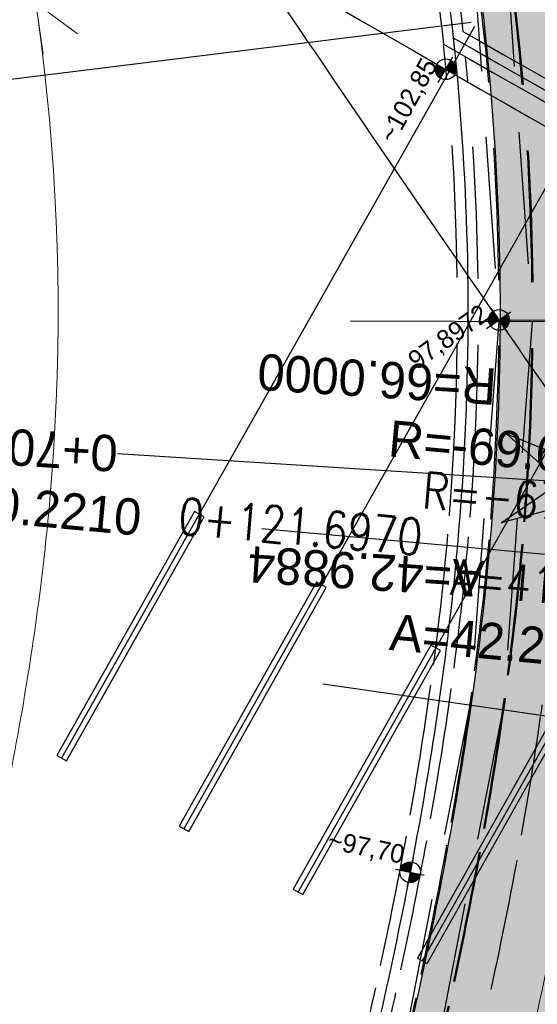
# Model space of a CAD drawing. Header units: metres. Extents: x 3458045 to 3462392, y 5482308 to 5484762.
# Tile 68 of 256: x 3459772 to 3459784, y 5483500 to 5483524. Entities that reach past the tile are written whole.
import ezdxf
from ezdxf.enums import TextEntityAlignment as Align

# ---------------------------------------------------------------- set-up
doc = ezdxf.new("R2010")
doc.units = ezdxf.units.M
for name, pattern in [('AUSGEZOGEN', [2, 1, 1]), ('STRICHPUNKT2', [12.7, 6.35, -3.175, 0, -3.175]), ('VERDECKT2', [4.7625, 3.175, -1.5875])]:
    doc.linetypes.add(name, pattern=pattern)
doc.layers.get('0').update_dxf_attribs({"linetype": 'CONTINUOUS'})
for name, color, linetype in [('SP_ACHSE_8559', 7, 'CONTINUOUS'), ('SP_ACHSE_8901', 7, 'CONTINUOUS'), ('SP_AXIS', 7, 'CONTINUOUS'), ('SP_BAUGRUBE-ANKER', 211, 'AUSGEZOGEN'), ('SP_BAUGRUBE-TEXT', 210, 'AUSGEZOGEN'), ('SP_BAUGRUBE-VERBAU', 210, 'AUSGEZOGEN'), ('SP_Blockfugen', 2, 'STRICHPUNKT2'), ('SP_SOLID_Tunnelsohle_L7+8', 254, 'CONTINUOUS'), ('SP_StadtbahnFluchtweg', 1, 'CONTINUOUS'), ('SP_TrogTunnel-Bautoleranz', 160, 'VERDECKT2'), ('SP_Tunnelwand-POLYGONAL', 80, 'VERDECKT2'), ('SP_Tunnelwand_L7+8', 2, 'VERDECKT2'), ('SP_Vb_Planung', 10, 'CONTINUOUS'), ('SP_Verbau', 212, 'CONTINUOUS'), ('SP_VERM', 1, 'CONTINUOUS'), ('SP_VERM-VA-B44', 150, 'CONTINUOUS'), ('T__AXIS', 3, 'CONTINUOUS')]:
    doc.layers.add(name, color=color, linetype=linetype)
doc.layers.add('SP_HILF', color=6, linetype='CONTINUOUS', plot=False)
doc.styles.add('K_ISOCP', font='k_isocp.shx')
doc.styles.add('SIMPLEX8', font='simplexd.shx', dxfattribs={"width": 0.8})
doc.linetypes.add('EISENBAHN', pattern='A,0.15,[130,ltypeshp.shx,S=0.25,R=0,X=0,Y=0],0.15', length=0.3)
doc.linetypes.add('ZICKZACK', pattern='A,0.00254,-5.08,[131,ltypeshp.shx,S=5.08,R=0,X=-5.08,Y=0],-10.16,[131,ltypeshp.shx,S=5.08,R=180,X=5.08,Y=0],-5.08', length=20.32254)

# ---------------------------------------------------------------- blocks, each defined once
blk = doc.blocks.new('kmr_li')
at = {"color": 1, "linetype": 'Continuous'}
blk.add_line((0, 0), (0, 3.5714), dxfattribs=at)
at = {"color": 1}
for p, q in [((0, 0), (-0.3062, 0.9075)), ((-0.3062, 0.9075), (0, 0.5188)), ((0, 0), (0.3062, 0.9075)), ((0.3062, 0.9075), (0, 0.5188))]:
    blk.add_line(p, q, dxfattribs=at)
at = {"color": 1, "linetype": 'Continuous', "style": 'K_ISOCP'}
blk.add_attdef('STATION', text='', height=1, rotation=270.00006, dxfattribs=at).set_placement((0, 4.404), align=Align.MIDDLE_RIGHT)
blk.add_attdef('PARAUL', text='', height=1, rotation=270.00006, dxfattribs=at).set_placement((-0.5, 1), align=Align.TOP_RIGHT)
blk.add_attdef('PARAOL', text='', height=1, rotation=270.00006, dxfattribs=at).set_placement((0.5, 1), align=Align.BOTTOM_RIGHT)
blk = doc.blocks.new('kmr_re')
at = {"color": 1}
for p, q in [((0, 0), (-0.306221, -0.907473)), ((0, 0), (0.306221, -0.907473)), ((-0.306221, -0.907473), (0, -0.51875)), ((0.306221, -0.907473), (0, -0.51875))]:
    blk.add_line(p, q, dxfattribs=at)
at = {"color": 1, "linetype": 'Continuous'}
blk.add_line((0, 0), (0, -3.57143), dxfattribs=at)
at = {"color": 1, "linetype": 'Continuous', "style": 'K_ISOCP'}
blk.add_attdef('PARAUL', text='', height=1, rotation=270.0000584, dxfattribs=at).set_placement((-0.5, -1), align=Align.TOP_LEFT)
blk.add_attdef('PARAOL', text='', height=1, rotation=270.0000584, dxfattribs=at).set_placement((0.5, -1), align=Align.BOTTOM_LEFT)
blk.add_attdef('STATION', text='', height=1, rotation=270.0000584, dxfattribs=at).set_placement((0, -3.57143), align=Align.MIDDLE_LEFT)
blk = doc.blocks.new('SOFI-HK', base_point=(0, 0.000969))
at = {"color": 0, "linetype": 'Continuous'}
for p, q in [((0, 0.139982), (0, -0.138069)), ((-0.145258, 0.000969), (0.139135, 0.000969))]:
    blk.add_line(p, q, dxfattribs=at)
at = {"color": 0, "linetype": 'Continuous', "const_width": 0.1}
for points in [[(0, 0.050969, 0.414214), (-0.05, 0.000969)], [(0.05, 0.000969, -0.414214), (0, -0.049031)]]:
    blk.add_lwpolyline(points, format="xyb", dxfattribs=at)
at = {"color": 0, "linetype": 'Continuous'}
blk.add_circle((0, 0.000969), 0.1, dxfattribs=at)
blk = doc.blocks.new('SOF_BEMSTR2')
at = {"color": 0, "linetype": 'ByBlock', "lineweight": -2}
for p, q in [((0, -20), (0, 8.5)), ((3.535, 3.535), (-3.535, -3.535)), ((-5, 0), (5, 0))]:
    blk.add_line(p, q, dxfattribs=at)
blk = doc.blocks.new('A$C288940E1')
at = {"layer": 'SP_Verbau'}
blk.add_line((0, 0), (-10.404, -4.692), dxfattribs=at)
blk.add_lwpolyline([(-10.435, -4.623), (-10.373, -4.76), (-6.905, -3.196), (-6.967, -3.059)], close=True, dxfattribs=at)

msp = doc.modelspace()

# ---------------------------------------------------------------- hatches: boundary and pattern name
at = {"layer": 'SP_SOLID_Tunnelsohle_L7+8'}
h = msp.add_hatch(color=256, dxfattribs=at)
h.dxf.hatch_style = 1
edge = h.paths.add_edge_path()
edge.add_arc((3458857.4544, 5483747.0655), 967.062, 344.1575234, 344.3872259)
edge.add_arc((3459473.9441, 5483574.7903), 326.954, 344.387226, 345.076333)
edge.add_arc((3459597.6475, 5483541.8207), 198.9324, 345.076333, 346.224846)
edge.add_arc((3459650.9358, 5483528.7563), 144.066, 346.224846, 347.832764)
edge.add_arc((3459680.7324, 5483522.3319), 113.5846, 347.832764, 349.90022)
edge.add_arc((3459699.8308, 5483518.93), 94.1856, 349.90022, 352.417547)
edge.add_arc((3459713.0579, 5483517.1693), 80.8418, 352.417547, 355.414439)
edge.add_arc((3459719.6894, 5483516.5932), 74.1855, 355.448462, 356.346692)
edge.add_arc((3459720.9584, 5483516.5061), 72.9136, 356.351432, 375.12014)
edge.add_arc((3459716.6802, 5483515.3015), 77.3579, 15.154925, 18.396868)
edge.add_arc((3459706.2115, 5483511.8197), 88.3904, 18.396868, 21.208821)
edge.add_arc((3459692.0649, 5483506.3301), 103.5648, 21.208821, 23.581379)
edge.add_arc((3459671.7932, 5483497.4815), 125.6835, 23.581379, 25.512141)
edge.add_arc((3459639.9853, 5483482.3016), 160.928, 25.512141, 27.001116)
edge.add_arc((3459718.8773, 5483524.65), 71.4345, 25.465137, 28.775179)
edge.add_arc((3459376.7002, 5483342.4929), 459.0716, 28.144677, 28.653199)
edge.add_arc((3459249.8469, 5483273.6151), 603.4176, 28.6167245, 28.7545471)
edge.add_line((3459778.8562, 5483563.8942), (3459778.5506, 5483564.8679))
edge.add_arc((3459246.486, 5483271.2535), 607.7024, 28.8916589, 28.9859415)
edge.add_line((3459778.0667, 5483565.7431), (3459768.6807, 5483560.5519))
edge.add_arc((3460160.896, 5483776.6646), 447.8142, 208.854995, 208.982431)
edge.add_line((3459769.1624, 5483559.6801), (3459769.8148, 5483558.9069))
edge.add_arc((3459249.8406, 5483273.6102), 593.0999, 28.6168449, 28.7524621, ccw=False)
edge.add_arc((3459440.8442, 5483377.5455), 375.6491, 28.04865, 28.653818, ccw=False)
edge.add_arc((3459582.0854, 5483452.7987), 215.6113, 27.001109, 28.04865, ccw=False)
edge.add_arc((3459639.9853, 5483482.3016), 150.628, 25.512141, 27.001109, ccw=False)
edge.add_arc((3459671.7932, 5483497.4815), 115.3835, 23.581379, 25.512141, ccw=False)
edge.add_arc((3459692.0649, 5483506.3301), 93.2648, 21.20882, 23.581379, ccw=False)
edge.add_arc((3459706.2115, 5483511.8197), 78.0904, 18.3967, 21.20882, ccw=False)
edge.add_arc((3459716.6813, 5483515.3019), 67.0567, 15.1549, 18.3967, ccw=False)
edge.add_arc((3459720.9787, 5483516.5082), 62.5934, -3.878778, 15.117461, ccw=False)
edge.add_arc((3459719.7195, 5483516.591), 63.8553, 355.448275, 356.123471, ccw=False)
edge.add_arc((3459713.1809, 5483517.1562), 70.4182, 352.431338, 355.41208, ccw=False)
edge.add_arc((3459699.8288, 5483518.9303), 83.8876, 349.900073, 352.431338, ccw=False)
edge.add_arc((3459680.7324, 5483522.3319), 103.2847, 347.832763, 349.900073, ccw=False)
edge.add_arc((3459650.9358, 5483528.7563), 133.766, 346.224846, 347.832763, ccw=False)
edge.add_arc((3459597.6475, 5483541.8207), 188.6324, 345.076333, 346.224846, ccw=False)
edge.add_arc((3459473.9441, 5483574.7903), 316.654, 344.387226, 345.076333, ccw=False)
edge.add_arc((3458857.4544, 5483747.0655), 956.762, 344.1575234, 344.3872258, ccw=False)
edge.add_line((3459777.8746, 5483485.8757), (3459768.1652, 5483451.5731))
edge.add_arc((3460235.8213, 5483318.7283), 486.1584, 164.142005, 164.465842)
edge.add_arc((3459925.9207, 5483404.8704), 164.5082, 164.465842, 165.436874)
edge.add_arc((3459863.548, 5483421.0744), 100.065, 165.436874, 167.055656)
edge.add_arc((3459836.6312, 5483427.2611), 72.4464, 167.055656, 169.321948)
edge.add_arc((3459825.5145, 5483429.4052), 61.1249, 169.36621, 170.436557)
edge.add_arc((3459822.8296, 5483429.8673), 58.4005, 170.446005, 171.374328)
edge.add_arc((3459822.827, 5483429.8675), 58.3979, 171.374105, 181.27373)
edge.add_line((3459764.4435, 5483428.5694), (3459763.7283, 5483428.5535))
edge.add_line((3459763.7283, 5483428.5535), (3459765.1423, 5483424.2417))
edge.add_line((3459765.1423, 5483424.2417), (3459773.0292, 5483411.4442))
edge.add_line((3459773.0292, 5483411.4442), (3459778.948, 5483417.0189))
edge.add_line((3459778.948, 5483417.0189), (3459775.6909, 5483420.4769))
edge.add_arc((3459821.7364, 5483429.9486), 47.0096, 170.06678, 191.62372, ccw=False)
edge.add_arc((3459825.0894, 5483429.4811), 50.3931, 169.37086, 170.20087, ccw=False)
edge.add_arc((3459836.6312, 5483427.2611), 62.1464, 167.055656, 169.321948, ccw=False)
edge.add_arc((3459863.548, 5483421.0744), 89.765, 165.436867, 167.055656, ccw=False)
edge.add_arc((3459925.9216, 5483404.8701), 154.2091, 164.465124, 165.436867, ccw=False)
edge.add_arc((3460237.4715, 5483318.2654), 477.5722, 164.141522, 164.465124, ccw=False)
edge.add_line((3459778.0759, 5483448.7679), (3459787.7833, 5483483.0639))

# ---------------------------------------------------------------- linework, layer by layer
at = {"layer": 'SP_ACHSE_8559'}
msp.add_lwpolyline([(3459737.3759, 5483588.9167, -0.0013218), (3459741.9888, 5483581.4736, -0.0004406), (3459746.5755, 5483574.0144, 0.000357), (3459752.2355, 5483564.8071, 0.0010709), (3459757.9218, 5483555.616, 0.0017848), (3459763.6606, 5483546.4576, 0.0024988), (3459769.4775, 5483537.3487, 0.0032127), (3459775.3981, 5483528.3069, 0.0012042), (3459777.3589, 5483525.3707, 0.00909), (3459792.1443, 5483504.1891, -0.6236806), (3459771.1027, 5483464.5224, -0.1187391)], format="xyb", dxfattribs=at)
at = {"layer": 'SP_ACHSE_8901'}
msp.add_lwpolyline([(3459663.5917, 5483703.287, -0.0763528), (3459773.4733, 5483559.3038, -0.0026415), (3459775.3741, 5483555.7812, -0.0045692), (3459777.2239, 5483552.2315, -0.0064969), (3459778.9947, 5483548.6418, -0.0084247), (3459780.6575, 5483545.0009, -0.0103526), (3459782.1824, 5483541.3003, -0.0122805), (3459783.5383, 5483537.5346, -0.0141346), (3459784.6877, 5483533.7213, -0.0820775), (3459786.8382, 5483512.3056, -0.0039193), (3459786.7627, 5483511.2537, -0.0130302), (3459786.3551, 5483507.4265, -0.0110254), (3459785.7638, 5483503.6231, -0.0090206), (3459785.0205, 5483499.8464, -0.007016), (3459784.1565, 5483496.0954, -0.0050114), (3459783.2025, 5483492.3662, -0.0030068), (3459782.1889, 5483488.6527, -0.0010023), (3459781.1454, 5483484.9475), (3459771.4367, 5483450.6471, 0.0014127)], format="xyb", dxfattribs=at)
at = {"layer": 'SP_AXIS'}
msp.add_lwpolyline([(3459663.5917, 5483703.287, -0.0763528), (3459773.4733, 5483559.3038, -0.0026415), (3459775.3741, 5483555.7812, -0.0045692), (3459777.2239, 5483552.2315, -0.0064969), (3459778.9947, 5483548.6418, -0.0084247), (3459780.6575, 5483545.0009, -0.0103526), (3459782.1824, 5483541.3003, -0.0122805), (3459783.5383, 5483537.5346, -0.0141346), (3459784.6877, 5483533.7213, -0.0820775), (3459786.8382, 5483512.3056, -0.0039193), (3459786.7627, 5483511.2537, -0.0130302), (3459786.3551, 5483507.4265, -0.0110254), (3459785.7638, 5483503.6231, -0.0090206), (3459785.0205, 5483499.8464, -0.007016), (3459784.1565, 5483496.0954, -0.0050114), (3459783.2025, 5483492.3662, -0.0030068), (3459782.1889, 5483488.6527, -0.0010023), (3459781.1454, 5483484.9475), (3459771.4367, 5483450.6471, 0.0014127)], format="xyb", dxfattribs=at)
at = {"layer": 'SP_BAUGRUBE-VERBAU'}
for points in [[(3459768.3961, 5483560.3944, -0.0014299), (3459770.0278, 5483557.4239, -0.0026415), (3459771.9101, 5483553.9356, -0.0045692), (3459773.7268, 5483550.4495, -0.0064969), (3459775.4524, 5483546.9513, -0.0084247), (3459777.0603, 5483543.4307, -0.0103526), (3459778.5233, 5483539.8804, -0.0122805), (3459779.8138, 5483536.296, -0.0141346), (3459780.8992, 5483532.6952, -0.0386887), (3459782.6776, 5483523.2707, -0.0039193)], [(3459767.9585, 5483560.1524, -0.0014299), (3459769.5889, 5483557.1845, -0.0026415), (3459771.4688, 5483553.7004, -0.0045692), (3459773.2813, 5483550.2225, -0.0064969), (3459775.0011, 5483546.7359, -0.0084247), (3459776.602, 5483543.2307, -0.0103526), (3459778.0571, 5483539.6995, -0.0122805), (3459779.3394, 5483536.1382, -0.0141346), (3459780.4166, 5483532.5645, -0.0397198), (3459782.2078, 5483522.9639, -0.0039193)]]:
    msp.add_lwpolyline(points, format="xyb", dxfattribs=at)
at = {"layer": 'SP_BAUGRUBE-VERBAU', "linetype": 'ZICKZACK', "ltscale": 0.2}
msp.add_lwpolyline([(3459777.4567, 5483541.8633, -0.0060403), (3459778.2902, 5483539.7899, -0.0122805), (3459779.5766, 5483536.2171, -0.0141346), (3459780.6579, 5483532.6298, -0.0404522), (3459782.475, 5483522.8105, -0.0386887)], format="xyb", dxfattribs=at)
at = {"layer": 'SP_BAUGRUBE-VERBAU'}
for points in [[(3459779.1883, 5483524.1414), (3459780.3183, 5483523.4799), (3459781.4524, 5483522.8221), (3459782.0162, 5483522.4972), (3459782.5826, 5483522.1723), (3459783.1501, 5483521.848), (3459783.7186, 5483521.5243), (3459784.2881, 5483521.2009), (3459784.8598, 5483520.8772), (3459785.4307, 5483520.5545), (3459786.0024, 5483520.232), (3459786.5749, 5483519.9094), (3459787.148, 5483519.5868), (3459787.7217, 5483519.264), (3459788.2959, 5483518.9408), (3459788.8706, 5483518.6173), (3459789.4458, 5483518.2933), (3459790.0212, 5483517.9686), (3459790.599, 5483517.6421), (3459791.7772, 5483516.9742), (3459792.9549, 5483516.3036), (3459794.1314, 5483515.6306), (3459794.6017, 5483515.3604)], [(3459782.6776, 5483523.2707), (3459783.0795, 5483523.0402), (3459783.6456, 5483522.7167), (3459784.2129, 5483522.3936), (3459784.7814, 5483522.0708), (3459785.3526, 5483521.7473), (3459785.9227, 5483521.4251), (3459786.4938, 5483521.1029), (3459787.0658, 5483520.7806), (3459787.6385, 5483520.4582), (3459788.2121, 5483520.1355), (3459788.7863, 5483519.8123), (3459789.3612, 5483519.4887), (3459789.9366, 5483519.1645), (3459790.5126, 5483518.8396), (3459791.0916, 5483518.5124), (3459792.2711, 5483517.8437), (3459793.4506, 5483517.1721), (3459794.4971, 5483516.5735)], [(3459782.2078, 5483522.9639), (3459782.2654, 5483522.9307), (3459782.8311, 5483522.6062), (3459783.3979, 5483522.2823), (3459783.9658, 5483521.9589), (3459784.5347, 5483521.6359), (3459785.1062, 5483521.3122), (3459785.6767, 5483520.9898), (3459786.2481, 5483520.6674), (3459786.8203, 5483520.345), (3459787.3933, 5483520.0225), (3459787.9669, 5483519.6997), (3459788.5411, 5483519.3766), (3459789.1159, 5483519.053), (3459789.6912, 5483518.7289), (3459790.2669, 5483518.4041), (3459790.8453, 5483518.0773), (3459792.0241, 5483517.409), (3459793.2027, 5483516.7379), (3459794.3801, 5483516.0644), (3459794.9929, 5483515.7122)]]:
    msp.add_lwpolyline(points, dxfattribs=at)
at = {"layer": 'SP_BAUGRUBE-VERBAU', "linetype": 'VERDECKT2'}
for points in [[(3459782.2078, 5483522.9639, -0.0422201), (3459782.4222, 5483512.5873, -0.0039193), (3459782.3517, 5483511.6049, -0.0130302), (3459781.9687, 5483508.0097, -0.0110254), (3459781.4074, 5483504.3991, -0.0090206), (3459780.6949, 5483500.779, -0.007016), (3459779.8588, 5483497.149, -0.0050114), (3459778.9268, 5483493.5058, -0.0030068), (3459777.9271, 5483489.8437, -0.0010023), (3459776.8885, 5483486.1555), (3459772.3863, 5483470.2496, 0.0014127)], [(3459782.7418, 5483522.6575, -0.0407637), (3459782.9211, 5483512.5555, -0.0039193), (3459782.8501, 5483511.5652, -0.0130302), (3459782.4643, 5483507.9438, -0.0110254), (3459781.8996, 5483504.3114, -0.0090206), (3459781.1837, 5483500.6737, -0.007016), (3459780.3444, 5483497.03, -0.0050114), (3459779.4099, 5483493.377, -0.0030068), (3459778.4087, 5483489.7091, -0.0010023), (3459777.3695, 5483486.019), (3459772.8674, 5483470.1134, 0.0014127)]]:
    msp.add_lwpolyline(points, format="xyb", dxfattribs=at)
at = {"layer": 'SP_BAUGRUBE-VERBAU', "linetype": 'ZICKZACK', "ltscale": 0.2, "flags": 128}
msp.add_lwpolyline([(3459782.4564, 5483522.9901, -0.0422201), (3459782.6716, 5483512.5714, -0.0039193), (3459782.6009, 5483511.585, -0.0130302), (3459782.2165, 5483507.9767, -0.0110254), (3459781.6535, 5483504.3553, -0.0090206), (3459780.9393, 5483500.7263, -0.007016), (3459780.1016, 5483497.0895, -0.0050114), (3459779.1684, 5483493.4414, -0.0030068), (3459778.1679, 5483489.7764, -0.0010023), (3459777.129, 5483486.0873), (3459772.6269, 5483470.1815)], format="xyb", dxfattribs=at)
msp.add_lwpolyline([(3459782.4428, 5483523.1172), (3459782.9553, 5483522.8232), (3459783.5217, 5483522.4995), (3459784.0894, 5483522.1762), (3459784.658, 5483521.8533), (3459785.2294, 5483521.5298), (3459785.7997, 5483521.2074), (3459786.371, 5483520.8852), (3459786.943, 5483520.5628), (3459787.5159, 5483520.2403), (3459788.0895, 5483519.9176), (3459788.6637, 5483519.5945), (3459789.2385, 5483519.2709), (3459789.8139, 5483518.9467), (3459790.3897, 5483518.6219), (3459790.9684, 5483518.2948), (3459792.1476, 5483517.6263), (3459793.3266, 5483516.955), (3459794.7463, 5483516.143)], dxfattribs=at)
at = {"layer": 'SP_Blockfugen'}
for p, q in [((3459779.9718, 5483516.3014), (3459797.4709, 5483516.2409)), ((3459779.3073, 5483507.5605), (3459796.6304, 5483505.0824))]:
    msp.add_line(p, q, dxfattribs=at)
at = {"layer": 'SP_HILF'}
msp.add_lwpolyline([(3459781.406, 5483532.8325, -0.0830771), (3459783.4287, 5483512.274, -0.0029461), (3459783.3735, 5483511.5235, -0.0130067), (3459782.9856, 5483507.8811, -0.0110452), (3459782.4165, 5483504.2193, -0.0090206), (3459781.6969, 5483500.563, -0.007016), (3459780.8543, 5483496.905, -0.0050114), (3459779.9172, 5483493.2418, -0.0030068), (3459778.9143, 5483489.5678, -0.0010023), (3459777.8746, 5483485.8757), (3459768.1652, 5483451.5731, 0.001413)], format="xyb", dxfattribs=at)
at = {"layer": 'SP_StadtbahnFluchtweg', "linetype": 'VERDECKT2'}
msp.add_lwpolyline([(3459770.131, 5483561.8546, -0.001614), (3459771.981, 5483558.4896, -0.0026415), (3459773.8738, 5483554.9818, -0.0045692), (3459775.7092, 5483551.4597, -0.0064969), (3459777.4604, 5483547.9096, -0.0084247), (3459779.0995, 5483544.3209, -0.0103526), (3459780.5976, 5483540.6853, -0.0122805), (3459781.9251, 5483536.9981, -0.0141346), (3459783.0468, 5483533.2769, -0.0820775), (3459785.1416, 5483512.4138, -0.0039193), (3459785.0681, 5483511.3886, -0.0130302), (3459784.6699, 5483507.6505, -0.0110254), (3459784.0901, 5483503.9212, -0.0090206), (3459783.3587, 5483500.2047, -0.007016), (3459782.5054, 5483496.5002, -0.0050114), (3459781.5599, 5483492.804, -0.0030068), (3459780.5516, 5483489.1103, -0.0010023), (3459779.51, 5483485.4116), (3459769.8009, 5483451.1101, 0.0014127)], format="xyb", dxfattribs=at)
at = {"layer": 'SP_TrogTunnel-Bautoleranz'}
msp.add_lwpolyline([(3459769.5507, 5483561.0445, -0.0014341), (3459771.1909, 5483558.0585, -0.0026415), (3459773.0795, 5483554.5586, -0.0045692), (3459774.9073, 5483551.0511, -0.0064969), (3459776.6482, 5483547.522, -0.0084247), (3459778.2746, 5483543.9608, -0.0103526), (3459779.7585, 5483540.3597, -0.0122805), (3459781.0711, 5483536.7141, -0.0141346), (3459782.1781, 5483533.0416, -0.0820775), (3459784.2434, 5483512.4711, -0.0039193), (3459784.1709, 5483511.46, -0.0130302), (3459783.7777, 5483507.7691, -0.0110254), (3459783.2041, 5483504.0791, -0.0090206), (3459782.4789, 5483500.3944, -0.007016), (3459781.6313, 5483496.7145, -0.0050114), (3459780.6902, 5483493.0358, -0.0030068), (3459779.6848, 5483489.3525, -0.0010023), (3459778.6442, 5483485.6573), (3459768.935, 5483451.3552, 0.0014127)], format="xyb", dxfattribs=at)
at = {"layer": 'SP_Tunnelwand-POLYGONAL'}
for points in [[(3459781.6876, 5483534.6752), (3459783.6921, 5483525.5955), (3459784.3467, 5483516.2863), (3459783.6382, 5483506.941), (3459781.8031, 5483497.5312), (3459779.2892, 5483488.0335)], [(3459780.9064, 5483534.5027), (3459782.8982, 5483525.4806), (3459783.5446, 5483516.2885), (3459782.844, 5483507.0482), (3459781.023, 5483497.7103), (3459778.5159, 5483488.2382)]]:
    msp.add_lwpolyline(points, dxfattribs=at)
at = {"layer": 'SP_Tunnelwand_L7+8'}
for points in [[(3459769.5338, 5483561.0233, -0.0014297), (3459771.169, 5483558.0466, -0.0026415), (3459773.0574, 5483554.5468, -0.0045692), (3459774.8851, 5483551.0397, -0.0064969), (3459776.6256, 5483547.5112, -0.0084247), (3459778.2517, 5483543.9508, -0.0103526), (3459779.7352, 5483540.3507, -0.0122805), (3459781.0474, 5483536.7063, -0.0141346), (3459782.154, 5483533.0351, -0.0820775), (3459784.2185, 5483512.4727, -0.0039193), (3459784.146, 5483511.462, -0.0130302), (3459783.753, 5483507.7724, -0.0110254), (3459783.1795, 5483504.0834, -0.0090206), (3459782.4545, 5483500.3997, -0.007016), (3459781.607, 5483496.7204, -0.0050114), (3459780.6661, 5483493.0422, -0.0030068), (3459779.6607, 5483489.3592, -0.0010023), (3459778.6201, 5483485.6641), (3459768.9109, 5483451.362, 0.0014127)], [(3459768.8336, 5483560.6364, -0.0014299), (3459770.4667, 5483557.6634, -0.0026415), (3459772.3514, 5483554.1707, -0.0045692), (3459774.1723, 5483550.6765, -0.0064969), (3459775.9036, 5483547.1666, -0.0084247), (3459777.5185, 5483543.6308, -0.0103526), (3459778.9894, 5483540.0613, -0.0122805), (3459780.2883, 5483536.4538, -0.0141346), (3459781.3818, 5483532.8259, -0.0820775), (3459783.4201, 5483512.5236, -0.0039193), (3459783.3485, 5483511.5255, -0.0130302), (3459782.9599, 5483507.8779, -0.0110254), (3459782.3919, 5483504.2237, -0.0090206), (3459781.6725, 5483500.5683, -0.007016), (3459780.83, 5483496.9109, -0.0050114), (3459779.8931, 5483493.2482, -0.0030068), (3459778.8902, 5483489.5745, -0.0010023), (3459777.8505, 5483485.8825), (3459768.1412, 5483451.5799, 0.0014127)]]:
    msp.add_lwpolyline(points, format="xyb", dxfattribs=at)
at = {"layer": 'SP_Vb_Planung', "linetype": 'EISENBAHN', "lineweight": 13, "ltscale": 13}
msp.add_lwpolyline([(3459663.5917, 5483703.287, -0.0763528), (3459773.4733, 5483559.3038, -0.0026415), (3459775.3741, 5483555.7812, -0.0045692), (3459777.2239, 5483552.2315, -0.0064969), (3459778.9947, 5483548.6418, -0.0084247), (3459780.6575, 5483545.0009, -0.0103526), (3459782.1824, 5483541.3003, -0.0122805), (3459783.5383, 5483537.5346, -0.0141346), (3459784.6877, 5483533.7213, -0.0820775), (3459786.8382, 5483512.3056, -0.0039193), (3459786.7627, 5483511.2537, -0.0130302), (3459786.3551, 5483507.4265, -0.0110254), (3459785.7638, 5483503.6231, -0.0090206), (3459785.0205, 5483499.8464, -0.007016), (3459784.1565, 5483496.0954, -0.0050114), (3459783.2025, 5483492.3662, -0.0030068), (3459782.1889, 5483488.6527, -0.0010023), (3459781.1454, 5483484.9475), (3459771.4367, 5483450.6471, 0.0014127)], format="xyb", dxfattribs=at)
at = {"layer": 'SP_Vb_Planung', "linetype": 'AUSGEZOGEN', "lineweight": 13, "ltscale": 13}
msp.add_lwpolyline([(3459663.2449, 5483702.9268, -0.0763528), (3459773.0344, 5483559.0643, -0.0026415), (3459774.9329, 5483555.546, -0.0045692), (3459776.7784, 5483552.0045, -0.0064969), (3459778.5434, 5483548.4264, -0.0084247), (3459780.1992, 5483544.8009, -0.0103526), (3459781.7163, 5483541.1194, -0.0122805), (3459783.0638, 5483537.3768, -0.0141346), (3459784.2051, 5483533.5906, -0.0820775), (3459786.3392, 5483512.3374, -0.0039193), (3459786.2643, 5483511.2934, -0.0130302), (3459785.8594, 5483507.4924, -0.0110254), (3459785.2715, 5483503.7108, -0.0090206), (3459784.5318, 5483499.9518, -0.007016), (3459783.6709, 5483496.2145, -0.0050114), (3459782.7194, 5483492.495, -0.0030068), (3459781.7073, 5483488.7873, -0.0010023), (3459780.6644, 5483485.084), (3459770.9556, 5483450.7832, 0.0014127)], format="xyb", dxfattribs=at)
at = {"layer": 'SP_VERM', "color": 3, "linetype": 'AUSGEZOGEN', "lineweight": 0}
msp.add_lwpolyline([(3459759.3354, 5483402.5326, -0.1439193), (3459754.6319, 5483441.2437, -0.0047478), (3459754.8686, 5483442.5859, -0.01005), (3459755.548, 5483445.8548, -0.0071784), (3459756.2936, 5483448.9086, -0.004307), (3459757.0619, 5483451.7683, -0.0014357), (3459757.8135, 5483454.4433), (3459767.8972, 5483490.0684, 0.0010265), (3459768.9011, 5483493.6337, 0.0030796), (3459769.8385, 5483497.0708, 0.0051327), (3459770.687, 5483500.3962, 0.0071859), (3459771.4242, 5483503.6143, 0.0092391), (3459772.0303, 5483506.7267, 0.0112924), (3459772.4885, 5483509.7322, 0.0097473), (3459772.7249, 5483511.8947, 0.0955136), (3459770.7326, 5483531.4589, 0.0058171), (3459770.3576, 5483532.6555, 0.0125278), (3459769.3251, 5483535.5659, 0.0105457), (3459768.1088, 5483538.5504, 0.0085637), (3459766.7273, 5483541.601, 0.0065817), (3459765.1986, 5483544.7216, 0.0045998), (3459763.5426, 5483547.9192, 0.0026179), (3459761.781, 5483551.2035, 0.0564644), (3459686.7013, 5483658.6994)], format="xyb", dxfattribs=at)
at = {"layer": 'SP_VERM-VA-B44', "linetype": 'VERDECKT2'}
msp.add_line((3459783.5469, 5483516.3232), (3459788.8219, 5483516.3076), dxfattribs=at)

# ---------------------------------------------------------------- block references
at = {"layer": 'SP_AXIS', "color": 0}
ref = msp.add_blockref('kmr_re', (3459786.8382, 5483512.3056), dxfattribs=dict(at, xscale=3.500000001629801, yscale=3.500000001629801, zscale=3.500000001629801, rotation=266.34945735))
ref.add_attrib('STATION', '0+707.4940', dxfattribs={"layer": '0', "color": 1, "linetype": 'Continuous', "height": 0.875, "rotation": 176.34952, "style": 'K_ISOCP'}).set_placement((3459774.3635, 5483513.1014), align=Align.MIDDLE_LEFT)
ref.add_attrib('PARAOL', 'A=42.9884', dxfattribs={"layer": '0', "color": 1, "linetype": 'Continuous', "height": 0.875, "rotation": 176.34952, "style": 'K_ISOCP'}).set_placement((3459783.2339, 5483510.7819), align=Align.BOTTOM_LEFT)
ref.add_attrib('PARAUL', 'R=66.0000', dxfattribs={"layer": '0', "color": 1, "linetype": 'Continuous', "height": 0.875, "rotation": 176.34952, "style": 'K_ISOCP'}).set_placement((3459783.4567, 5483514.2748), align=Align.TOP_LEFT)
ref = msp.add_blockref('kmr_li', (3459790.2818, 5483510.1571), dxfattribs=dict(at, xscale=3.500000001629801, yscale=3.500000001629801, zscale=3.500000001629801, rotation=84.76376067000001))
ref.add_attrib('STATION', '0+120.2210', dxfattribs={"layer": '0', "color": 1, "linetype": 'Continuous', "height": 0.875, "rotation": 354.76382, "style": 'K_ISOCP'}).set_placement((3459774.9319, 5483511.5638), align=Align.MIDDLE_RIGHT)
ref.add_attrib('PARAOL', 'R=-69.6000', dxfattribs={"layer": '0', "color": 1, "linetype": 'Continuous', "height": 0.875, "rotation": 354.76382, "style": 'K_ISOCP'}).set_placement((3459786.9561, 5483512.2192), align=Align.BOTTOM_RIGHT)
ref.add_attrib('PARAUL', 'A=42.2727', dxfattribs={"layer": '0', "color": 1, "linetype": 'Continuous', "height": 0.875, "rotation": 354.76382, "style": 'K_ISOCP'}).set_placement((3459786.6367, 5483508.7338), align=Align.TOP_RIGHT)
at = {"layer": 'SP_BAUGRUBE-ANKER', "xscale": 1.772319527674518, "yscale": 1.772319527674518, "zscale": 1.772319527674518}
for p, rotation in [((3459782.185, 5483527.8334), 345.6920429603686), ((3459782.8767, 5483523.483), 342.7786746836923), ((3459782.9548, 5483523.3902), 36.29667760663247), ((3459785.8981, 5483521.6917), 36.29667760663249), ((3459788.6498, 5483520.1748), 36.29667760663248), ((3459791.6356, 5483518.5118), 36.29667760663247)]:
    msp.add_blockref('A$C288940E1', p, dxfattribs=dict(at, rotation=rotation))
at = {"layer": 'SP_BAUGRUBE-TEXT', "linetype": 'AUSGEZOGEN', "xscale": 2.500000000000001, "yscale": 2.500000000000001, "zscale": 2.500000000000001}
for p, rotation in [((3459782.2634, 5483522.3554), 60.62306811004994), ((3459781.4079, 5483503.0272), 347.8379829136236)]:
    msp.add_blockref('SOFI-HK', p, dxfattribs=dict(at, rotation=rotation))
at = {"layer": 'SP_VERM', "color": 3, "linetype": 'AUSGEZOGEN', "lineweight": 0, "xscale": 0.2500000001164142, "yscale": 0.2500000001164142, "zscale": 0.2500000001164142, "rotation": 98.24482916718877}
msp.add_blockref('SOF_BEMSTR2', (3459772.3934, 5483523.9583), dxfattribs=at)
at = {"layer": 'SP_VERM-VA-B44', "linetype": 'AUSGEZOGEN', "xscale": 2.500000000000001, "yscale": 2.500000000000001, "zscale": 2.500000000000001, "rotation": 34.78659137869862}
msp.add_blockref('SOFI-HK', (3459783.5469, 5483516.3232), dxfattribs=at)
at = {"layer": 'T__AXIS', "color": 0}
ref = msp.add_blockref('kmr_li', (3459788.5535, 5483510.4758), dxfattribs=dict(at, xscale=0.8750000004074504, yscale=0.8750000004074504, zscale=0.8750000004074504, rotation=84.89934612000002))
ref.add_attrib('STATION', '0+121.6970', dxfattribs={"layer": '0', "color": 1, "linetype": 'Continuous', "height": 0.875, "rotation": 354.8994, "style": 'SIMPLEX8', "width": 0.8}).set_placement((3459781.698, 5483511.0877), align=Align.MIDDLE_RIGHT)
ref.add_attrib('PARAOL', 'R=-67.8500', dxfattribs={"layer": '0', "color": 1, "linetype": 'Continuous', "height": 0.875, "rotation": 354.8994, "style": 'SIMPLEX8', "width": 0.8}).set_placement((3459787.7209, 5483510.9893), align=Align.BOTTOM_RIGHT)
ref.add_attrib('PARAUL', 'A=41.4729', dxfattribs={"layer": '0', "color": 1, "linetype": 'Continuous', "height": 0.875, "rotation": 354.8994, "style": 'SIMPLEX8', "width": 0.8}).set_placement((3459787.6431, 5483510.1178), align=Align.TOP_RIGHT)

# ---------------------------------------------------------------- texts
at = {"layer": 'SP_BAUGRUBE-TEXT', "linetype": 'AUSGEZOGEN', "style": 'K_ISOCP'}
for s, rotation, p in [('~102,85', 61.13515, (3459781.0219, 5483520.5437)), ('~97,70', 348.35007, (3459779.3961, 5483503.603))]:
    msp.add_text(s, height=0.45, rotation=rotation, dxfattribs=at).set_placement(p)
at = {"layer": 'SP_VERM-VA-B44', "linetype": 'AUSGEZOGEN', "style": 'K_ISOCP'}
msp.add_text('97,8972', height=0.45, rotation=35.29868, dxfattribs=at).set_placement((3459781.5633, 5483515.1053))

doc.saveas('drawing.dxf')
